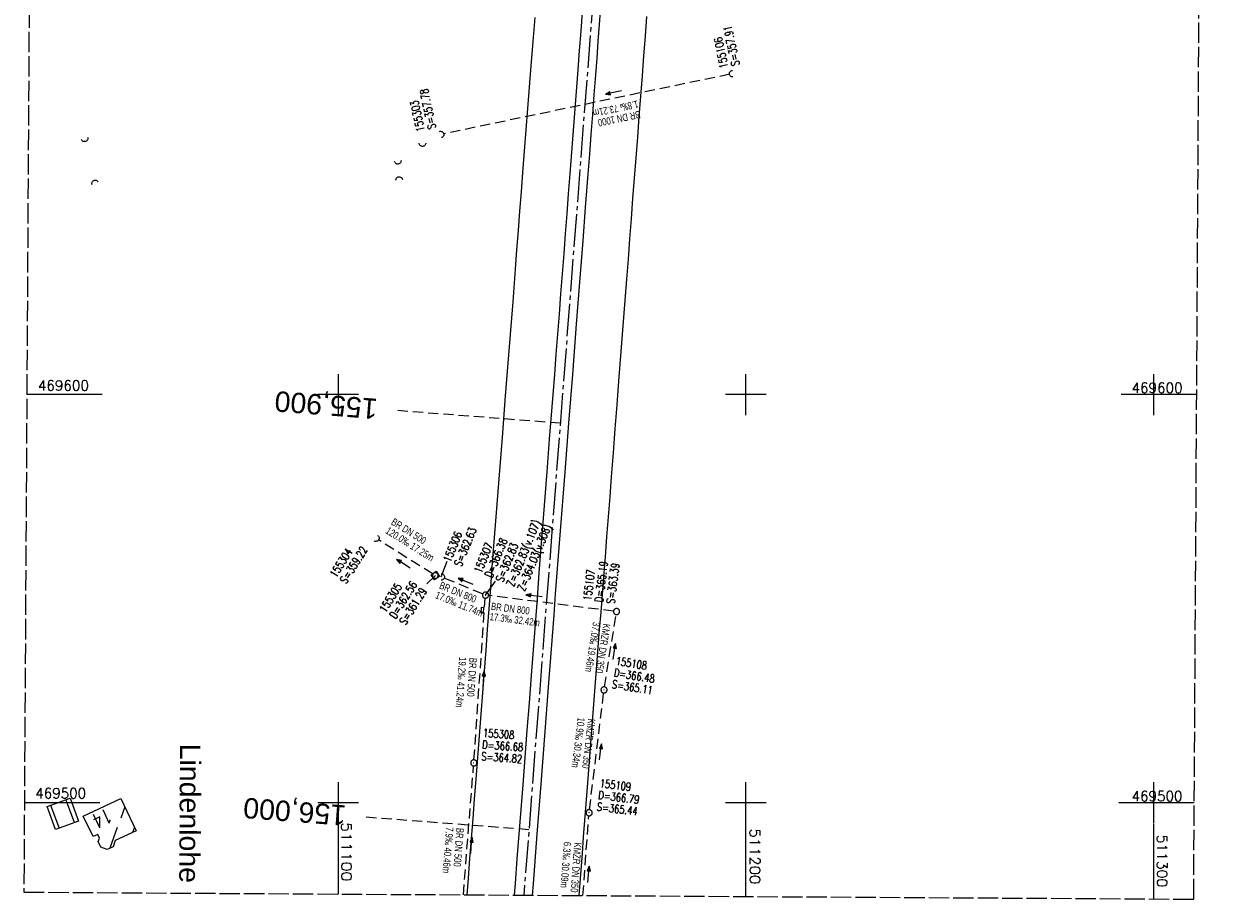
# Model space of a CAD drawing. Extents: x 511023 to 511316, y 469476 to 470403.
# Tile 1 of 4: x 511023 to 511315, y 469476 to 469691. Entities that reach past the tile are written whole.
import ezdxf
from ezdxf.enums import TextEntityAlignment as Align

# ---------------------------------------------------------------- set-up
doc = ezdxf.new("R2010")
doc.units = 0
doc.header["$LTSCALE"] = 10
doc.header["$MEASUREMENT"] = 0
for name, pattern in [('ACHSE', [5.5, 4, -0.5, 0.5, -0.5]), ('LT00', [0]), ('LT14', [0.6, 0.5, -0.1]), ('LT17', [0.15, 0.1, -0.05]), ('STRICHLINIE2', [0.375, 0.25, -0.125])]:
    doc.linetypes.add(name, pattern=pattern)
doc.layers.get('0').update_dxf_attribs({"linetype": 'LT00'})
for name, color, linetype in [('-AX-020', 250, 'ACHSE'), ('-Halt-Pfeil', 4, 'LT00'), ('-Haltung', 7, 'STRICHLINIE2'), ('-Haltungsbeschriftung', 140, 'LT00'), ('-Schachtbeschriftung', 5, 'LT00'), ('-ST-20', 30, 'LT17'), ('DFK_BEB_SCHR', 254, 'LT00'), ('DFK_BEBAUUNG', 250, 'LT00'), ('ORTSNAMEN', 250, 'Continuous'), ('V97_AFBR_BAB', 250, 'LT00'), ('V97_KA_MULD', 182, 'LT00'), ('V97_KA_PRUF', 182, 'LT00'), ('V97_RASTER', 250, 'LT00'), ('V97_SINKK', 182, 'LT00'), ('V97_UK_DURCH', 182, 'LT00')]:
    doc.layers.add(name, color=color, linetype=linetype)
doc.layers.add('-BLATT_97-RAND', color=7, linetype='LT14', plot=False)
doc.styles.add('Arial', font='ARIAL.TTF')
doc.styles.add('Beschrift', font='ARIAL.TTF')
doc.styles.add('Haltungsbeschriftung', font='ARIAL.TTF', dxfattribs={"width": 0.75})
doc.styles.add('schachtbeschriftung', font='romans.shx', dxfattribs={"width": 0.75, "height": 2})
doc.styles.get("Standard").update_dxf_attribs({"font": 'romans.shx'})

# ---------------------------------------------------------------- blocks, each defined once
blk = doc.blocks.new('SYMB0652')
at = {"color": 0, "linetype": 'ByBlock'}
blk.add_lwpolyline([(-0.15, -0.075), (0.15, -0.075), (0.15, 0.075), (-0.15, 0.075), (-0.15, -0.075)], dxfattribs=at)
blk = doc.blocks.new('SYMB1210')
at = {"color": 0, "linetype": 'ByBlock'}
blk.add_line((0.018815, -0.179014), (0.055623, -0.17119), dxfattribs=at)
for points in [[(-0.2, -0.2), (-0.2, 0.2), (0.2, 0.2), (0.2, -0.2), (-0.2, -0.2)], [(0.018815, 0.179014), (-0.018815, 0.179014), (-0.055623, 0.17119), (-0.09, 0.155885), (-0.120444, 0.133766), (-0.145623, 0.105801), (-0.164438, 0.073213), (-0.176067, 0.037424), (-0.18, 0)], [(-0.18, 0), (-0.176067, -0.037424), (-0.164438, -0.073213), (-0.145623, -0.105801), (-0.120444, -0.133766), (-0.09, -0.155885), (-0.055623, -0.17119), (-0.018815, -0.179014), (0.018815, -0.179014)], [(0.18, 0), (0.176067, 0.037424), (0.164438, 0.073213), (0.145623, 0.105801), (0.120444, 0.133766), (0.09, 0.155885), (0.055623, 0.17119), (0.018815, 0.179014)], [(0.055623, -0.17119), (0.09, -0.155885), (0.120444, -0.133766), (0.145623, -0.105801), (0.164438, -0.073213), (0.176067, -0.037424), (0.18, 0)]]:
    blk.add_lwpolyline(points, dxfattribs=at)
blk = doc.blocks.new('SYMB0003')
at = {"color": 0, "linetype": 'ByBlock'}
for p, q in [((-0.015712, 0), (0.010166, 0.012015)), ((0, -0.021257), (-0.015712, 0)), ((0.010166, 0.012015), (0, -0.021257))]:
    blk.add_line(p, q, dxfattribs=at)
for points in [[(-0.031395, 0.499013), (-0.093691, 0.491144), (-0.154509, 0.475528), (-0.21289, 0.452414), (-0.267913, 0.422164), (-0.318712, 0.385257), (-0.364484, 0.342274), (-0.404509, 0.293893), (-0.438154, 0.240877), (-0.464888, 0.184062), (-0.484292, 0.124345), (-0.496058, 0.062667), (-0.5, 0)], [(-0.5, 0), (-0.496058, -0.062667), (-0.484292, -0.124345), (-0.464888, -0.184062), (-0.438154, -0.240877), (-0.404509, -0.293893), (-0.364485, -0.342274), (-0.318712, -0.385257), (-0.267914, -0.422164), (-0.21289, -0.452414), (-0.154509, -0.475529), (-0.093691, -0.491144), (-0.031395, -0.499014), (0.031395, -0.499014)], [(0.5, 0), (0.496057, 0.062667), (0.484292, 0.124345), (0.464888, 0.184062), (0.438153, 0.240877), (0.404509, 0.293893), (0.364484, 0.342274), (0.318712, 0.385257), (0.267913, 0.422164), (0.21289, 0.452414), (0.154509, 0.475528), (0.093691, 0.491144), (0.031395, 0.499013), (-0.031395, 0.499013)], [(0.031395, -0.499014), (0.093691, -0.491144), (0.154509, -0.475529), (0.21289, -0.452414), (0.267914, -0.422164), (0.318712, -0.385257), (0.364485, -0.342274), (0.404509, -0.293893), (0.438154, -0.240877), (0.464889, -0.184062), (0.484292, -0.124345), (0.496058, -0.062667), (0.5, 0)]]:
    blk.add_lwpolyline(points, dxfattribs=at)
blk = doc.blocks.new('SYMB1107')
at = {"color": 0, "linetype": 'ByBlock'}
for points in [[(-0.2, 0), (-0.196157, 0.039018), (-0.184776, 0.076537), (-0.166294, 0.111114), (-0.141421, 0.141421), (-0.111114, 0.166294), (-0.076537, 0.184776), (-0.039018, 0.196157), (0, 0.2)], [(0, 0.2), (0.039018, 0.196157), (0.076537, 0.184776), (0.111114, 0.166294), (0.141421, 0.141421), (0.166294, 0.111114), (0.184776, 0.076537), (0.196157, 0.039018), (0.2, 0)]]:
    blk.add_lwpolyline(points, dxfattribs=at)
blk = doc.blocks.new('SYMB0070')
at = {"color": 0, "linetype": 'ByBlock'}
for p, q in [((-0.5, 0), (0.2, 0)), ((0.5, 0), (0.2, 0.1)), ((0.2, 0.1), (0.2, 0)), ((0.468, 0), (0.21, 0.086)), ((0.21, 0.086), (0.21, -0.086)), ((0.21, -0.086), (0.468, 0)), ((0.22, -0.072), (0.437, 0)), ((0.23, -0.058), (0.405, 0)), ((0.24, -0.045), (0.374, 0)), ((0.342, 0), (0.25, 0.031)), ((0.25, 0.031), (0.25, -0.031)), ((0.25, -0.031), (0.342, 0)), ((0.26, -0.017), (0.31, 0)), ((0.27, -0.003), (0.279, 0))]:
    blk.add_line(p, q, dxfattribs=at)
for points in [[(0.2, 0), (0.2, -0.1), (0.5, 0)], [(0.437, 0), (0.22, 0.072), (0.22, -0.072)], [(0.405, 0), (0.23, 0.058), (0.23, -0.058)], [(0.374, 0), (0.24, 0.045), (0.24, -0.045)], [(0.31, 0), (0.26, 0.017), (0.26, -0.017)], [(0.279, 0), (0.27, 0.003), (0.27, -0.003)]]:
    blk.add_lwpolyline(points, dxfattribs=at)

msp = doc.modelspace()

# ---------------------------------------------------------------- linework, layer by layer
at = {"layer": '-AX-020', "ltscale": 0.2, "flags": 128}
msp.add_lwpolyline([(511187.2, 470402.03), (511187.36, 470399.01), (511188.16, 470382.77), (511188.88, 470366.53), (511189.52, 470350.29), (511190.08, 470334.04), (511190.56, 470317.79), (511190.96, 470301.53), (511191.28, 470285.28), (511191.52, 470269.02), (511191.68, 470252.76), (511191.76, 470236.51), (511191.77, 470220.25), (511191.69, 470203.99), (511191.53, 470187.73), (511191.29, 470171.47), (511191.24, 470169.01), (511190.91, 470152.75), (511190.5, 470136.5), (511190.02, 470120.25), (511189.47, 470104), (511188.85, 470087.75), (511188.17, 470071.51), (511187.43, 470055.27), (511186.63, 470039.03), (511185.78, 470022.79), (511184.88, 470006.56), (511183.93, 469990.33), (511182.94, 469974.1), (511181.91, 469957.87), (511180.85, 469941.65), (511179.74, 469925.43), (511178.61, 469909.21), (511177.46, 469892.99), (511176.28, 469876.78), (511175.08, 469860.56), (511173.86, 469844.35), (511172.63, 469828.14), (511171.39, 469811.93), (511170.14, 469795.72), (511168.85, 469778.99), (511145.55, 469477.26)], dxfattribs=at)
at = {"layer": '-BLATT_97-RAND'}
msp.add_lwpolyline([(511028.4, 470402.97), (511022.89, 469477.99), (511309.88, 469476.28), (511315.39, 470401.26), (511028.4, 470402.97)], dxfattribs=at)
at = {"layer": '-Haltung'}
for p, q in [((511196.05, 469678.56), (511125.84, 469663.94)), ((511123.21, 469556.03), (511109.87, 469564.41)), ((511135.44, 469551.13), (511125.97, 469555.03)), ((511133.32, 469510.45), (511136.08, 469550.1)), ((511167.55, 469546.89), (511136.87, 469550.75)), ((511165.34, 469528.33), (511168.17, 469546.06)), ((511161.65, 469498.21), (511165.13, 469526.84)), ((511130.72, 469477.35), (511133.21, 469508.95)), ((511160.04, 469477.17), (511161.5, 469496.72))]:
    msp.add_line(p, q, dxfattribs=at)
at = {"layer": '-Schachtbeschriftung'}
for p, q in [((511125.27, 469555.31), (511126.74, 469559.16)), ((511123.84, 469555.63), (511121.77, 469553.6)), ((511136.13, 469550.84), (511138.6, 469554.29))]:
    msp.add_line(p, q, dxfattribs=at)
at = {"layer": '-ST-20', "ltscale": 2.5}
for p, q in [((511154.48, 469592.99), (511114.6, 469596.07)), ((511146.78, 469493.29), (511106.9, 469496.37))]:
    msp.add_line(p, q, dxfattribs=at)
at = {"layer": 'DFK_BEB_SCHR'}
for p, q in [((511035.28, 469495.07), (511033.22, 469500.69)), ((511029.46, 469499.32), (511031.53, 469493.69)), ((511047.64, 469498.91), (511046.65, 469496.15)), ((511045.82, 469493.83), (511044, 469488.76)), ((511049.66, 469492.69), (511050.05, 469493.79))]:
    msp.add_line(p, q, dxfattribs=at)
at = {"layer": 'DFK_BEBAUUNG'}
for points in [[(511034.22, 469501.05, 0), (511036.28, 469495.43, 0), (511030.65, 469493.37, 0), (511028.6, 469499.01, 0), (511034.22, 469501.05, 0)], [(511037.48, 469496.64, 0), (511046.66, 469500.98, 0), (511050.41, 469493.04, 0), (511045.3, 469490.63, 0), (511044.79, 469489.12, 0), (511043.32, 469488.44, 0), (511041.8, 469488.99, 0), (511041.12, 469490.44, 0), (511041.42, 469491.26, 0), (511041, 469492.15, 0), (511039.87, 469491.61, 0), (511037.48, 469496.64, 0)]]:
    msp.add_polyline3d(points, dxfattribs=at)
at = {"layer": 'V97_AFBR_BAB', "flags": 128}
for points in [[(511184.88, 470402.04), (511185, 470399.61), (511185.19, 470395.67), (511185.38, 470391.72), (511185.57, 470387.78), (511185.75, 470383.84), (511185.94, 470379.69), (511186.13, 470375.54), (511186.32, 470371.39), (511186.51, 470367.24), (511186.69, 470363.09), (511186.86, 470358.94), (511187.04, 470354.36), (511187.21, 470349.78), (511187.38, 470345.2), (511187.53, 470340.63), (511187.69, 470336.05), (511187.86, 470330.86), (511188.02, 470325.67), (511188.18, 470320.48), (511188.33, 470315.29), (511188.47, 470310.11), (511188.67, 470302.02), (511188.85, 470293.93), (511189.01, 470285.85), (511189.14, 470277.97), (511189.26, 470270.1), (511189.36, 470262.23), (511189.47, 470250.42), (511189.53, 470238.62), (511189.55, 470226.28), (511189.52, 470213.95), (511189.47, 470205.95), (511189.41, 470197.95), (511189.32, 470189.95), (511189.24, 470183.82), (511189.14, 470177.69), (511189.03, 470171.55), (511188.9, 470165.42), (511188.81, 470161.48), (511188.71, 470157.55), (511188.61, 470153.62), (511188.51, 470149.68), (511188.4, 470145.75), (511188.29, 470141.82), (511188.18, 470137.63), (511188.07, 470133.44), (511187.95, 470129.25), (511187.83, 470125.06), (511187.7, 470120.88), (511187.56, 470116.69), (511187.42, 470112.55), (511187.27, 470108.4), (511187.11, 470104.26), (511186.95, 470100.12), (511186.8, 470095.98), (511186.64, 470091.84), (511186.49, 470087.86), (511186.34, 470083.88), (511186.19, 470079.9), (511186.04, 470075.92), (511185.89, 470071.94), (511185.73, 470067.96), (511185.55, 470063.95), (511185.38, 470059.94), (511185.19, 470055.92), (511185.01, 470051.91), (511184.82, 470047.9), (511184.63, 470043.88), (511184.43, 470039.78), (511184.23, 470035.67), (511184.04, 470031.56), (511183.83, 470027.45), (511183.63, 470023.35), (511183.41, 470019.24), (511183.16, 470014.54), (511182.9, 470009.83), (511182.63, 470005.13), (511182.35, 470000.42), (511182.08, 469995.72), (511181.71, 469989.61), (511181.34, 469983.5), (511180.96, 469977.38), (511180.58, 469971.27), (511180.21, 469965.42), (511179.83, 469959.57), (511179.44, 469953.71), (511179.06, 469947.86), (511178.74, 469943.02), (511178.42, 469938.18), (511178.09, 469933.34), (511177.76, 469928.5), (511177.43, 469923.67), (511177.08, 469918.68), (511176.72, 469913.7), (511176.36, 469908.71), (511176, 469903.73), (511175.63, 469898.75), (511175.02, 469890.49), (511174.4, 469882.24), (511173.79, 469873.99), (511173.33, 469867.92), (511172.88, 469861.85), (511172.42, 469855.78), (511171.96, 469849.71), (511171.59, 469844.88), (511171.21, 469840.05), (511170.84, 469835.22), (511170.47, 469830.39), (511170.09, 469825.56), (511169.73, 469820.85), (511169.38, 469816.14), (511169.02, 469811.42), (511168.66, 469806.71), (511168.3, 469802), (511167.92, 469797.08), (511167.54, 469792.16), (511167.16, 469787.24), (511166.78, 469782.32), (511166.4, 469777.4), (511165.91, 469771.07), (511165.42, 469764.74), (511164.93, 469758.41), (511164.44, 469752.08), (511163.97, 469746), (511163.49, 469739.91), (511163.01, 469733.83), (511162.53, 469727.74), (511162.15, 469722.86), (511161.76, 469717.98), (511161.38, 469713.1), (511160.99, 469708.22), (511160.61, 469703.34), (511160.25, 469698.6), (511159.89, 469693.86), (511159.53, 469689.12), (511159.16, 469684.38), (511158.8, 469679.64), (511158.47, 469675.39), (511158.13, 469671.13), (511157.8, 469666.88), (511157.47, 469662.63), (511157.14, 469658.38), (511156.81, 469654.12), (511156.43, 469649.23), (511156.06, 469644.33), (511155.69, 469639.44), (511155.32, 469634.54), (511154.94, 469629.65), (511154.56, 469624.71), (511154.18, 469619.77), (511153.8, 469614.84), (511153.41, 469609.9), (511153.03, 469604.96), (511152.41, 469597), (511151.79, 469589.05), (511151.18, 469581.09), (511150.54, 469572.81), (511149.9, 469564.54), (511149.26, 469556.26), (511148.78, 469549.98), (511148.3, 469543.69), (511147.82, 469537.41), (511147.34, 469531.13), (511146.82, 469524.43), (511146.3, 469517.72), (511145.78, 469511.02), (511145.27, 469504.31), (511144.8, 469498.26), (511144.34, 469492.2), (511143.87, 469486.15), (511143.41, 469480.09), (511143.19, 469477.27)], [(511147.67, 469477.25), (511147.88, 469480), (511148.82, 469492.22), (511149.76, 469504.44), (511150.26, 469510.92), (511150.77, 469517.41), (511151.27, 469523.89), (511151.77, 469530.37), (511152.16, 469535.56), (511152.56, 469540.75), (511152.96, 469545.94), (511153.35, 469551.12), (511153.75, 469556.31), (511154.23, 469562.48), (511154.71, 469568.65), (511155.19, 469574.82), (511155.68, 469580.98), (511156.61, 469592.98), (511157.54, 469604.97), (511158.5, 469617.29), (511159.45, 469629.6), (511160.08, 469637.75), (511160.71, 469645.91), (511161.34, 469654.06), (511161.71, 469658.93), (511162.09, 469663.8), (511162.46, 469668.67), (511162.83, 469673.54), (511163.2, 469678.41), (511163.51, 469682.54), (511163.82, 469686.67), (511164.12, 469690.8), (511164.43, 469694.94), (511164.74, 469699.07), (511165.06, 469703.2), (511165.43, 469708.1), (511165.81, 469712.99), (511166.19, 469717.89), (511166.57, 469722.78), (511166.95, 469727.67), (511167.32, 469732.49), (511167.69, 469737.3), (511168.06, 469742.11), (511168.43, 469746.93), (511168.81, 469751.74), (511169.2, 469756.76), (511169.59, 469761.78), (511169.98, 469766.8), (511170.38, 469771.82), (511170.77, 469776.84), (511171.16, 469781.82), (511171.54, 469786.8), (511171.93, 469791.78), (511172.32, 469796.77), (511172.71, 469801.75), (511173.08, 469806.51), (511173.45, 469811.27), (511173.83, 469816.03), (511174.2, 469820.78), (511174.57, 469825.54), (511174.88, 469829.61), (511175.18, 469833.67), (511175.49, 469837.74), (511175.79, 469841.8), (511176.1, 469845.87), (511176.41, 469849.93), (511176.72, 469853.92), (511177.03, 469857.9), (511177.34, 469861.88), (511177.65, 469865.86), (511177.96, 469869.85), (511178.26, 469873.83), (511178.56, 469877.94), (511178.86, 469882.06), (511179.16, 469886.18), (511179.45, 469890.29), (511179.74, 469894.41), (511180.04, 469898.53), (511180.34, 469902.7), (511180.64, 469906.87), (511180.94, 469911.05), (511181.24, 469915.22), (511181.54, 469919.39), (511181.84, 469923.57), (511182.07, 469926.85)]]:
    msp.add_lwpolyline(points, dxfattribs=at)
at = {"layer": 'V97_AFBR_BAB'}
for points in [[(511131.63, 469477.34), (511131.95, 469481.39), (511132.33, 469486.26), (511132.7, 469491.13), (511133.08, 469496), (511133.45, 469500.87), (511133.83, 469505.74), (511134.24, 469511.03), (511134.65, 469516.33), (511135.06, 469521.62), (511135.47, 469526.91), (511135.88, 469532.21), (511136.27, 469537.31), (511136.65, 469542.41), (511137.04, 469547.5), (511137.42, 469552.6), (511137.81, 469557.7), (511138.29, 469563.88), (511138.77, 469570.05), (511139.25, 469576.23), (511139.73, 469582.41), (511140.37, 469590.51), (511141, 469598.61), (511141.64, 469606.71), (511142.26, 469614.74), (511142.89, 469622.77), (511143.51, 469630.79), (511143.87, 469635.53), (511144.23, 469640.26), (511144.6, 469644.99), (511144.96, 469649.73), (511145.33, 469654.46), (511145.73, 469659.7), (511146.14, 469664.93), (511146.56, 469670.17), (511146.97, 469675.41), (511147.38, 469680.64), (511147.84, 469686.57), (511148.29, 469692.51)], [(511159.09, 469477.18), (511159.26, 469479.31), (511159.58, 469483.38), (511159.9, 469487.45), (511160.22, 469491.53), (511160.54, 469495.6), (511160.86, 469499.67), (511161.18, 469503.74), (511161.51, 469508.03), (511161.83, 469512.31), (511162.16, 469516.59), (511162.48, 469520.88), (511162.8, 469525.16), (511163.13, 469529.44), (511163.46, 469533.75), (511163.8, 469538.06), (511164.14, 469542.37), (511164.48, 469546.68), (511164.83, 469550.99), (511165.17, 469555.3), (511165.55, 469560.22), (511165.93, 469565.13), (511166.31, 469570.04), (511166.69, 469574.95), (511167.06, 469579.86), (511167.52, 469585.73), (511167.97, 469591.6), (511168.43, 469597.47), (511168.89, 469603.34), (511169.85, 469615.81), (511170.81, 469628.28), (511171.19, 469633.23), (511171.56, 469638.19), (511171.94, 469643.14), (511172.32, 469648.1), (511172.7, 469653.05), (511173.09, 469658.08), (511173.49, 469663.11), (511173.88, 469668.14), (511174.27, 469673.17), (511174.66, 469678.2), (511175.02, 469683.05), (511175.39, 469687.9), (511175.75, 469692.75)]]:
    msp.add_lwpolyline(points, dxfattribs=at)
at = {"layer": 'V97_RASTER'}
for p, q in [((511100, 469605), (511100, 469595)), ((511200, 469595), (511200, 469605)), ((511300, 469605), (511300, 469595)), ((511042.14, 469600), (511023.61, 469600)), ((511105, 469600), (511095, 469600)), ((511205, 469600), (511195, 469600)), ((511310.62, 469600), (511292.12, 469600)), ((511100, 469505), (511100, 469477.53)), ((511200, 469476.94), (511200, 469505)), ((511300, 469505), (511300, 469495)), ((511023.02, 469500), (511041.54, 469500)), ((511095, 469500), (511105, 469500)), ((511195, 469500), (511205, 469500)), ((511291.52, 469500), (511310.02, 469500)), ((511300, 469494.84), (511300, 469476.34))]:
    msp.add_line(p, q, dxfattribs=at)

# ---------------------------------------------------------------- block references
at = {"layer": '-Halt-Pfeil', "yscale": 4.000000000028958, "zscale": 4}
for p, xscale, rotation in [((511167.55, 469674.06), 4.000000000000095, 191.7644133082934), ((511115.98, 469558.54), 4.000000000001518, 147.8314533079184), ((511131.28, 469554.2), 4.000000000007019, 157.6308533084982), ((511148.05, 469550.68), 3.999999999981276, 172.8305833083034), ((511167.75, 469537.03), 3.999999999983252, 80.92097330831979), ((511135.69, 469530.2), 3.999999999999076, 86.01953330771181), ((511164.38, 469512.41), 3.999999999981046, 83.05918330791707), ((511132.68, 469489.45), 4.00000000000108, 85.51124330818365), ((511161.43, 469482.39), 4.000000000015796, 85.7180433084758)]:
    msp.add_blockref('SYMB0070', p, dxfattribs=dict(at, xscale=xscale, rotation=rotation))
at = {"layer": 'V97_KA_MULD', "xscale": 3.800000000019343, "yscale": 3.799999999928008, "zscale": 3.8, "rotation": 123.3725075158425}
msp.add_blockref('SYMB1210', (511123.84, 469555.63), dxfattribs=at)
at = {"layer": 'V97_KA_PRUF', "xscale": 1.500000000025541, "yscale": 1.500000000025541, "zscale": 1.5, "rotation": 269.6589033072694}
for p in [(511136.13, 469550.84), (511168.29, 469546.8), (511165.22, 469527.59), (511133.27, 469509.7), (511161.56, 469497.47)]:
    msp.add_blockref('SYMB0003', p, dxfattribs=at)
at = {"layer": 'V97_SINKK', "xscale": 4.500000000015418, "yscale": 4.500000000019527, "zscale": 4.5, "rotation": 265.6404682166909}
msp.add_blockref('SYMB0652', (511135.36, 469547.1), dxfattribs=at)
at = {"layer": 'V97_UK_DURCH', "zscale": 4}
for p, xscale, yscale, rotation in [((511196.78, 469678.71), 4.000000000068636, 4.000000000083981, 94.2372286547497), ((511125.11, 469663.78), 4.000000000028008, 4.000000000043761, 288.8496388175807), ((511109.24, 469564.81), 4.000000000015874, 4.000000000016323, 237.722503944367), ((511125.27, 469555.31), 4.000000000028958, 4.000000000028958, 269.6589033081)]:
    msp.add_blockref('SYMB1107', p, dxfattribs=dict(at, xscale=xscale, yscale=yscale, rotation=rotation))
at = {"layer": 'V97_UK_DURCH', "color": 1, "zscale": 4}
for p, xscale, yscale, rotation in [((511037.77, 469662.84), 4.000000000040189, 4.000000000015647, 200.4423013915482), ((511120.69, 469661.67), 4.000000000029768, 4.000000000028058, 181.3696086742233), ((511114.62, 469657.32), 4.000000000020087, 4.000000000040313, 189.7584107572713), ((511040.38, 469651.81), 3.999999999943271, 4.000000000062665, 25.54513407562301), ((511114.98, 469652.63), 4.000000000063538, 4.00000000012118, 9.22403038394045)]:
    msp.add_blockref('SYMB1107', p, dxfattribs=dict(at, xscale=xscale, yscale=yscale, rotation=rotation))

# ---------------------------------------------------------------- texts
at = {"layer": '-Haltungsbeschriftung', "style": 'Haltungsbeschriftung', "width": 0.75}
for s, rotation, p in [('1.8‰ 73.21m', 191.7644, (511173.42, 469672.15)), ('BR DN 1000', 191.7644, (511173.94, 469669.64)), ('BR DN 500', 327.8315, (511112.81, 469568.3)), ('120.0‰ 17.25m', 327.8315, (511111.45, 469566.14)), ('BR DN 800', 337.6309, (511124.64, 469552.53)), ('17.0‰ 11.74m', 337.6309, (511123.66, 469550.16)), ('BR DN 800', 352.8306, (511137.41, 469547.24)), ('17.3‰ 32.42m', 352.8306, (511137.09, 469544.7)), ('37.0‰ 19.46m', 260.921, (511162.51, 469544.34)), ('KMZR DN 350', 260.921, (511165.04, 469543.94)), ('19.2‰ 41.24m', 266.0195, (511129.68, 469535.69)), ('BR DN 500', 266.0195, (511132.23, 469535.51)), ('10.9‰ 30.34m', 263.0592, (511158.77, 469520.9)), ('KMZR DN 350', 263.0592, (511161.31, 469520.6)), ('7.9‰ 40.46m', 265.5112, (511126.49, 469494.01)), ('BR DN 500', 265.5112, (511129.04, 469493.81)), ('6.3‰ 30.09m', 265.718, (511155.37, 469490.4)), ('KMZR DN 350', 265.718, (511157.92, 469490.21))]:
    msp.add_text(s, height=1.8, rotation=rotation, dxfattribs=at).set_placement(p)
at = {"layer": '-Schachtbeschriftung', "style": 'schachtbeschriftung', "width": 0.75}
for s, rotation, p in [('S=357.91', 101.7644, (511198.51, 469680.86)), ('155106', 101.7644, (511195.69, 469680.27)), ('S=357.78', 101.761, (511124.02, 469665.34)), ('155303', 101.761, (511121.2, 469664.76)), ('155306', 67.6341, (511127.54, 469558.75)), ('S=362.63', 67.6341, (511130.2, 469557.66)), ('Z=362.83(v.107)', 67.6309, (511143.09, 469552.75)), ('Z=364.03(v.308)', 67.6309, (511145.75, 469551.65)), ('155307', 67.6309, (511135.1, 469556.04)), ('D=366.38', 67.6309, (511137.76, 469554.94)), ('S=362.83', 67.6309, (511140.43, 469553.84)), ('155304', 57.8333, (511099.53, 469554.99)), ('S=359.22', 57.8333, (511101.97, 469553.46)), ('155107', 82.8306, (511162.05, 469549.35)), ('D=365.19', 82.8306, (511164.91, 469548.99)), ('S=363.39', 82.8306, (511167.77, 469548.63)), ('155305', 57.8314, (511111.67, 469546.4)), ('D=362.56', 57.8314, (511114.11, 469544.86)), ('S=361.29', 57.8314, (511116.54, 469543.33)), ('155108', 350.921, (511167.98, 469533.74)), ('D=366.48', 350.921, (511167.52, 469530.89)), ('S=365.11', 350.921, (511167.07, 469528.05)), ('155308', 356.0195, (511135.46, 469516.07)), ('D=366.68', 356.0195, (511135.26, 469513.2)), ('S=364.82', 356.0195, (511135.06, 469510.33)), ('155109', 353.0592, (511164.08, 469503.72)), ('D=366.79', 353.0592, (511163.73, 469500.86)), ('S=365.44', 353.0592, (511163.38, 469498))]:
    msp.add_text(s, height=2, rotation=rotation, dxfattribs=at).set_placement(p)
at = {"layer": '-ST-20', "style": 'Beschrift'}
for s, p in [('155,900', (511109.62, 469596.46)), ('156,000', (511101.92, 469496.75))]:
    msp.add_text(s, height=5, rotation=-184.4151, dxfattribs=at).set_placement(p, align=Align.MIDDLE_LEFT)
at = {"layer": 'DFK_BEBAUUNG', "width": 0.75}
msp.add_text('14', height=3.6, rotation=-154.6935, dxfattribs=at).set_placement((511043.46, 469498.69))
at = {"layer": 'ORTSNAMEN', "style": 'Arial'}
msp.add_text('Lindenlohe', height=5, rotation=269.6589, dxfattribs=at).set_placement((511061.2, 469514.42))
at = {"layer": 'V97_RASTER'}
for s, rotation, width, p in [(' 469600', 0.0016, 0.976, (511024.64, 469601)), (' 469600', 0.0016, 0.976, (511292.94, 469600.41)), (' 469500', 0.0016, 0.969, (511024.04, 469501)), (' 469500', 0.0016, 0.969, (511292.99, 469500.29)), (' 511100', 270.0016, 1.127, (511100.8, 469497.07)), (' 511200', 270.0016, 1.063, (511201, 469495.43))]:
    msp.add_text(s, height=2.5, rotation=rotation, dxfattribs=dict(at, width=width)).set_placement(p)
msp.add_text(' 511300', height=2.5, rotation=270.0016, dxfattribs=at).set_placement((511300.89, 469493.8))

doc.saveas('drawing.dxf')
